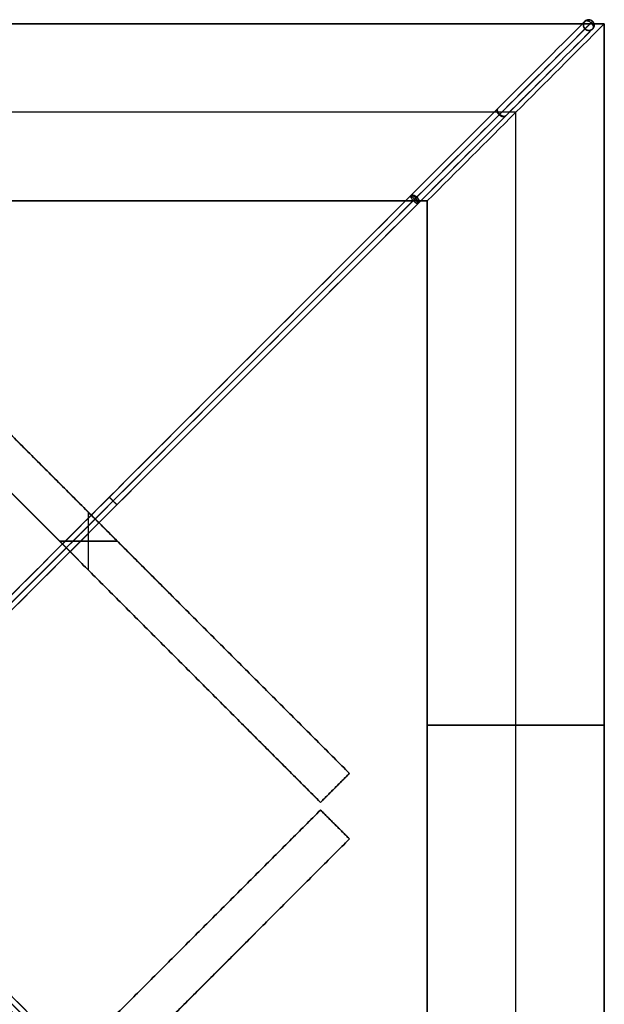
# Model space of a CAD drawing. Header units: millimetres. Extents: x 50 to 340, y -163 to 128.
# Tile 3 of 3: x 233 to 340, y -52 to 128. Entities that reach past the tile are written whole.
import ezdxf

# ---------------------------------------------------------------- set-up
doc = ezdxf.new("R2010")
doc.units = ezdxf.units.MM
for name, color, linetype, true_color in [('Base', 18, 'Continuous', 0x000000), ('Diffusore', 18, 'Continuous', 0x000000), ('Struttura diffusore', 18, 'Continuous', 0x000000)]:
    doc.layers.add(name, color=color, linetype=linetype, true_color=true_color)

msp = doc.modelspace()

# ---------------------------------------------------------------- linework, layer by layer
at = {"layer": 'Base'}
for p, q in [((202.67, 80.43, 44), (293.18, -10.08, 44)), ((287.87, -15.39, 44), (197.37, 75.12, 44)), ((245.27, 27.22, 109), (245.27, 37.82, 109)), ((245.27, 27.22, -21), (245.27, 37.82, -21)), ((247.92, 35.17, 109), (247.92, 35.17, -21)), ((239.97, 32.52, 109), (250.57, 32.52, 109)), ((250.57, 32.52, -21), (239.97, 32.52, -21)), ((242.62, 29.87, 109), (242.62, 29.87, -21)), ((293.18, -10.08, 44), (287.87, -15.39, 44)), ((290.53, -12.74, 109), (290.53, -12.74, -21)), ((287.87, -16.8, 44), (197.37, -107.31, 44)), ((287.87, -16.8, 44), (293.18, -22.1, 44)), ((290.53, -19.45, 109), (290.53, -19.45, -21)), ((202.67, -112.61, 44), (293.18, -22.1, 44))]:
    msp.add_line(p, q, dxfattribs=at)
for points in [[(202.67, 80.43, 109), (247.92, 35.17, 109), (293.18, -10.08, 109)], [(293.18, -10.08, -21), (247.92, 35.17, -21), (202.67, 80.43, -21)], [(287.87, -15.39, 109), (242.62, 29.87, 109), (197.37, 75.12, 109)], [(197.37, 75.12, -21), (242.62, 29.87, -21), (287.87, -15.39, -21)], [(293.18, -10.08, 109), (290.53, -12.74, 109), (287.87, -15.39, 109)], [(287.87, -15.39, -21), (290.53, -12.74, -21), (293.18, -10.08, -21)], [(293.18, -10.08, -21), (293.18, -10.08, 44), (293.18, -10.08, 109)], [(287.87, -15.39, 109), (287.87, -15.39, 44), (287.87, -15.39, -21)], [(197.37, -107.31, 109), (242.62, -62.06, 109), (287.87, -16.8, 109)], [(287.87, -16.8, -21), (242.62, -62.06, -21), (197.37, -107.31, -21)], [(287.87, -16.8, -21), (287.87, -16.8, 44), (287.87, -16.8, 109)], [(287.87, -16.8, 109), (290.53, -19.45, 109), (293.18, -22.1, 109)], [(293.18, -22.1, -21), (290.53, -19.45, -21), (287.87, -16.8, -21)], [(293.18, -22.1, 109), (247.92, -67.36, 109), (202.67, -112.61, 109)], [(202.67, -112.61, -21), (247.92, -67.36, -21), (293.18, -22.1, -21)], [(293.18, -22.1, -21), (293.18, -22.1, 44), (293.18, -22.1, 109)]]:
    msp.add_open_spline(points, degree=2, dxfattribs=at)
at = {"layer": 'Diffusore'}
for p, q in [((339.97, 127.5, 235), (49.97, 127.5, 235)), ((339.97, -162.5, 235), (339.97, 127.5, 235)), ((323.72, 111.25, 362.5), (66.22, 111.25, 362.5)), ((323.72, 111.25, 107.5), (66.22, 111.25, 107.5)), ((323.72, -146.25, 362.5), (323.72, 111.25, 362.5)), ((323.72, -146.25, 107.5), (323.72, 111.25, 107.5)), ((307.47, -1.25, 380), (339.97, -1.25, 345)), ((339.97, -1.25, 125), (307.47, -1.25, 90)), ((339.97, -17.5, 345), (339.97, -17.5, 125))]:
    msp.add_line(p, q, dxfattribs=at)
for points, knots in [([(49.97, 127.5, 345), (71.64, 127.5, 345), (93.3, 127.5, 345), (114.97, 127.5, 345), (190, 127.5, 345), (265.04, 127.5, 345), (339.97, 127.5, 345)], [0, 0, 0, 0, 65, 65, 65, 290, 290, 290, 290]), ([(49.97, 127.5, 125), (71.64, 127.5, 125), (93.3, 127.5, 125), (114.97, 127.5, 125), (190, 127.5, 125), (265.04, 127.5, 125), (339.97, 127.5, 125)], [-145.041081, -145.041081, -145.041081, -145.041081, -80.041081, -80.041081, -80.041081, 144.958919, 144.958919, 144.958919, 144.958919]), ([(339.97, 127.5, 345), (339.97, 105.83, 345), (339.97, 84.17, 345), (339.97, 62.5, 345), (339.97, -12.53, 345), (339.97, -87.57, 345), (339.97, -162.5, 345)], [0, 0, 0, 0, 65, 65, 65, 290, 290, 290, 290]), ([(339.97, 127.5, 125), (339.97, 105.83, 125), (339.97, 84.17, 125), (339.97, 62.5, 125), (339.97, -12.53, 125), (339.97, -87.57, 125), (339.97, -162.5, 125)], [-145.041081, -145.041081, -145.041081, -145.041081, -80.041081, -80.041081, -80.041081, 144.958919, 144.958919, 144.958919, 144.958919])]:
    msp.add_open_spline(points, degree=3, knots=knots, dxfattribs=at)
for points, degree in [([(307.47, 95, 380), (318.3, 105.83, 368.33), (329.14, 116.67, 356.67), (339.97, 127.5, 345)], 3), ([(339.97, 127.5, 125), (329.14, 116.67, 113.33), (318.3, 105.83, 101.67), (307.47, 95, 90)], 3), ([(339.97, 127.5, 345), (339.97, 127.5, 235), (339.97, 127.5, 125)], 2), ([(307.47, 95, 380), (232.54, 95, 380), (157.5, 95, 380), (82.47, 95, 380)], 3), ([(82.47, 95, 90), (157.5, 95, 90), (232.54, 95, 90), (307.47, 95, 90)], 3), ([(307.47, -130, 380), (307.47, -55.07, 380), (307.47, 19.97, 380), (307.47, 95, 380)], 3), ([(307.47, 95, 90), (307.47, 19.97, 90), (307.47, -55.07, 90), (307.47, -130, 90)], 3)]:
    msp.add_open_spline(points, degree=degree, dxfattribs=at)
at = {"layer": 'Struttura diffusore'}
for points in [[(304.44, 95.97, 378.83), (315, 106.54, 367.36), (325.72, 117.25, 355.74), (336.42, 127.96, 344.12)], [(336.42, 127.96, 125.98), (325.86, 117.39, 114.51), (315.14, 106.68, 102.89), (304.44, 95.97, 91.27)], [(304.9, 95.04, 377.83), (315.32, 105.45, 366.53), (325.88, 116.01, 355.08), (336.43, 126.56, 343.63)], [(336.43, 126.56, 126.47), (326.01, 116.15, 115.17), (315.46, 105.59, 103.71), (304.9, 95.04, 92.26)], [(337.83, 126.56, 344.12), (327.12, 115.85, 355.74), (316.41, 105.14, 367.36), (305.84, 94.57, 378.83)], [(305.84, 94.57, 91.27), (316.55, 105.28, 102.89), (327.26, 115.99, 114.51), (337.83, 126.56, 125.98)], [(336.42, 127.96, 344.12), (336.42, 127.96, 271.56), (336.42, 127.96, 198.84), (336.42, 127.96, 125.98)], [(336.43, 126.56, 343.63), (336.43, 126.56, 271.4), (336.43, 126.56, 199), (336.43, 126.56, 126.47)], [(337.83, 126.56, 125.98), (337.83, 126.56, 198.84), (337.83, 126.56, 271.56), (337.83, 126.56, 344.12)], [(304.44, 95.97, 91.27), (230.69, 22.23, 91.27), (156.84, -51.63, 91.27), (83, -125.47, 91.27)], [(305.68, -125.47, 91.27), (231.83, -51.63, 91.27), (157.98, 22.23, 91.27), (84.23, 95.97, 91.27)], [(193.72, -14.75, 378.83), (230.37, 21.91, 378.83), (267.81, 59.34, 378.83), (304.44, 95.97, 378.83)], [(82.83, 94.57, 91.27), (156.58, 20.83, 91.27), (230.43, -53.03, 91.27), (304.27, -126.87, 91.27)], [(83.77, 95.04, 92.26), (157.36, 21.45, 92.26), (231.06, -52.25, 92.26), (304.74, -125.94, 92.26)], [(304.9, 95.04, 92.26), (231.32, 21.45, 92.26), (157.62, -52.25, 92.26), (83.93, -125.94, 92.26)], [(84.4, -126.87, 91.27), (158.24, -53.03, 91.27), (232.09, 20.83, 91.27), (305.84, 94.57, 91.27)], [(194.42, -15.45, 377.83), (230.99, 21.13, 377.83), (268.35, 58.48, 377.83), (304.9, 95.04, 377.83)], [(305.84, 94.57, 378.83), (269.21, 57.94, 378.83), (231.77, 20.5, 378.83), (195.12, -16.15, 378.83)], [(304.27, -126.87, 378.83), (267.62, -90.22, 378.83), (230.18, -52.78, 378.83), (193.55, -16.15, 378.83)], [(304.74, -125.94, 377.83), (268.16, -89.36, 377.83), (230.81, -52, 377.83), (194.25, -15.45, 377.83)], [(194.95, -14.75, 378.83), (231.58, -51.38, 378.83), (269.02, -88.82, 378.83), (305.68, -125.47, 378.83)]]:
    msp.add_open_spline(points, degree=3, dxfattribs=at)
for points, knots in [([(305.37, 95.51, 379.82), (305.44, 95.57, 379.75), (305.5, 95.63, 379.68), (305.56, 95.69, 379.62), (316.13, 106.26, 368.15), (326.84, 116.97, 356.53), (337.55, 127.68, 344.91), (337.64, 127.77, 344.81), (337.73, 127.86, 344.71), (337.82, 127.95, 344.61)], [158.758562, 158.758562, 158.758562, 158.758562, 159.099026, 159.099026, 159.099026, 216.870126, 216.870126, 216.870126, 217.363476, 217.363476, 217.363476, 217.363476]), ([(337.82, 127.95, 125.49), (337.73, 127.86, 125.39), (337.64, 127.77, 125.29), (337.55, 127.68, 125.19), (326.98, 117.11, 113.72), (316.27, 106.4, 102.1), (305.56, 95.69, 90.48), (305.5, 95.63, 90.42), (305.44, 95.57, 90.35), (305.37, 95.51, 90.28)], [436.3702, 436.3702, 436.3702, 436.3702, 436.870126, 436.870126, 436.870126, 494.641226, 494.641226, 494.641226, 494.977212, 494.977212, 494.977212, 494.977212]), ([(336.42, 127.96, 344.12), (336.34, 127.88, 344.07), (336.27, 127.78, 344.01), (336.17, 127.55, 343.89), (336.14, 127.42, 343.83), (336.13, 127.01, 343.68), (336.24, 126.75, 343.63), (336.43, 126.56, 343.63)], [0, 0, 0, 0, 0.409384, 0.409384, 0.81834, 0.81834, 1.674227, 1.674227, 1.674227, 1.674227]), ([(336.42, 127.96, 125.98), (336.25, 127.79, 126.1), (336.14, 127.55, 126.22), (336.13, 127.03, 126.41), (336.23, 126.76, 126.47), (336.43, 126.56, 126.47)], [0, 0, 0, 0, 0.840959, 0.840959, 1.687252, 1.687252, 1.687252, 1.687252]), ([(337.82, 127.95, 344.61), (337.62, 128.15, 344.61), (337.35, 128.25, 344.55), (336.83, 128.24, 344.37), (336.6, 128.13, 344.24), (336.42, 127.96, 344.12)], [0, 0, 0, 0, 0.845984, 0.845984, 1.687244, 1.687244, 1.687244, 1.687244]), ([(337.82, 127.95, 125.49), (337.62, 128.15, 125.49), (337.35, 128.25, 125.54), (336.83, 128.24, 125.73), (336.6, 128.13, 125.85), (336.42, 127.96, 125.98)], [0, 0, 0, 0, 0.846143, 0.846143, 1.68725, 1.68725, 1.68725, 1.68725]), ([(336.43, 126.56, 343.63), (336.63, 126.36, 343.63), (336.89, 126.26, 343.69), (337.42, 126.28, 343.88), (337.65, 126.38, 344), (337.83, 126.56, 344.12)], [0, 0, 0, 0, 0.845984, 0.845984, 1.687244, 1.687244, 1.687244, 1.687244]), ([(336.43, 126.56, 126.47), (336.61, 126.38, 126.47), (336.87, 126.26, 126.42), (337.29, 126.27, 126.27), (337.42, 126.31, 126.21), (337.65, 126.41, 126.09), (337.75, 126.48, 126.03), (337.83, 126.56, 125.98)], [0, 0, 0, 0, 0.85562, 0.85562, 1.264699, 1.264699, 1.674217, 1.674217, 1.674217, 1.674217]), ([(337.83, 126.56, 344.12), (338, 126.73, 344.24), (338.11, 126.97, 344.37), (338.12, 127.49, 344.55), (338.02, 127.75, 344.61), (337.82, 127.95, 344.61)], [0, 0, 0, 0, 0.840938, 0.840938, 1.687251, 1.687251, 1.687251, 1.687251]), ([(337.83, 126.56, 125.98), (338, 126.73, 125.85), (338.11, 126.97, 125.73), (338.12, 127.49, 125.55), (338.02, 127.75, 125.49), (337.82, 127.95, 125.49)], [0, 0, 0, 0, 0.840959, 0.840959, 1.687252, 1.687252, 1.687252, 1.687252]), ([(337.82, 127.95, 344.61), (337.82, 127.95, 344.45), (337.82, 127.95, 344.29), (337.82, 127.95, 344.12), (337.82, 127.95, 271.56), (337.82, 127.95, 198.84), (337.82, 127.95, 125.98), (337.82, 127.95, 125.81), (337.82, 127.95, 125.65), (337.82, 127.95, 125.49)], [216.373637, 216.373637, 216.373637, 216.373637, 216.870126, 216.870126, 216.870126, 436.870126, 436.870126, 436.870126, 437.364582, 437.364582, 437.364582, 437.364582]), ([(83.3, 95.51, 90.28), (83.38, 95.43, 90.28), (83.45, 95.35, 90.28), (83.53, 95.27, 90.28), (157.28, 21.53, 90.28), (231.13, -52.33, 90.28), (304.97, -126.17, 90.28), (305.05, -126.25, 90.28), (305.13, -126.33, 90.28), (305.21, -126.4, 90.28)], [494.303505, 494.303505, 494.303505, 494.303505, 494.641226, 494.641226, 494.641226, 812.839277, 812.839277, 812.839277, 813.176559, 813.176559, 813.176559, 813.176559]), ([(305.37, 95.51, 90.28), (305.3, 95.43, 90.28), (305.22, 95.35, 90.28), (305.14, 95.27, 90.28), (231.39, 21.53, 90.28), (157.54, -52.33, 90.28), (83.7, -126.17, 90.28), (83.62, -126.25, 90.28), (83.54, -126.33, 90.28), (83.46, -126.4, 90.28)], [494.303505, 494.303505, 494.303505, 494.303505, 494.641226, 494.641226, 494.641226, 812.839277, 812.839277, 812.839277, 813.176559, 813.176559, 813.176559, 813.176559]), ([(194.42, -15.45, 379.82), (231.07, 21.2, 379.82), (268.51, 58.64, 379.82), (305.14, 95.27, 379.82), (305.22, 95.35, 379.82), (305.3, 95.43, 379.82), (305.37, 95.51, 379.82)], [0, 0, 0, 0, 159.099026, 159.099026, 159.099026, 159.438986, 159.438986, 159.438986, 159.438986]), ([(304.44, 95.97, 378.83), (304.38, 95.91, 378.57), (304.39, 95.78, 378.32), (304.56, 95.44, 377.95), (304.71, 95.23, 377.83), (304.9, 95.04, 377.83)], [0, 0, 0, 0, 0.8197, 0.8197, 1.642062, 1.642062, 1.642062, 1.642062]), ([(304.44, 95.97, 91.27), (304.38, 95.91, 91.53), (304.39, 95.78, 91.78), (304.56, 95.44, 92.15), (304.71, 95.23, 92.26), (304.9, 95.04, 92.26)], [-1.642094, -1.642094, -1.642094, -1.642094, -0.821883, -0.821883, 0, 0, 0, 0]), ([(305.37, 95.51, 379.82), (305.18, 95.7, 379.82), (304.97, 95.85, 379.71), (304.63, 96.02, 379.33), (304.5, 96.03, 379.08), (304.44, 95.97, 378.83)], [0, 0, 0, 0, 0.822287, 0.822287, 1.642063, 1.642063, 1.642063, 1.642063]), ([(305.37, 95.51, 90.28), (305.18, 95.7, 90.28), (304.97, 95.85, 90.39), (304.63, 96.02, 90.77), (304.5, 96.03, 91.02), (304.44, 95.97, 91.27)], [-1.642091, -1.642091, -1.642091, -1.642091, -0.820371, -0.820371, 0, 0, 0, 0]), ([(304.9, 95.04, 377.83), (305, 94.95, 377.83), (305.09, 94.86, 377.86), (305.29, 94.71, 377.96), (305.39, 94.65, 378.04), (305.65, 94.52, 378.32), (305.78, 94.51, 378.57), (305.84, 94.57, 378.83)], [0, 0, 0, 0, 0.381313, 0.381313, 0.806644, 0.806644, 1.624418, 1.624418, 1.624418, 1.624418]), ([(304.9, 95.04, 92.26), (305.08, 94.86, 92.26), (305.29, 94.7, 92.17), (305.57, 94.56, 91.87), (305.65, 94.54, 91.75), (305.77, 94.53, 91.51), (305.81, 94.54, 91.39), (305.84, 94.57, 91.27)], [0, 0, 0, 0, 0.830468, 0.830468, 1.229135, 1.229135, 1.628249, 1.628249, 1.628249, 1.628249]), ([(305.84, 94.57, 378.83), (305.9, 94.63, 379.08), (305.89, 94.76, 379.33), (305.72, 95.11, 379.71), (305.57, 95.31, 379.82), (305.37, 95.51, 379.82)], [0, 0, 0, 0, 0.819699, 0.819699, 1.642062, 1.642062, 1.642062, 1.642062]), ([(305.84, 94.57, 91.27), (305.9, 94.63, 91.02), (305.89, 94.76, 90.77), (305.72, 95.11, 90.39), (305.57, 95.31, 90.28), (305.37, 95.51, 90.28)], [-1.642094, -1.642094, -1.642094, -1.642094, -0.821883, -0.821883, 0, 0, 0, 0]), ([(305.21, -126.4, 379.82), (305.13, -126.33, 379.82), (305.05, -126.25, 379.82), (304.97, -126.17, 379.82), (268.32, -89.52, 379.82), (230.88, -52.08, 379.82), (194.25, -15.45, 379.82)], [1148.041738, 1148.041738, 1148.041738, 1148.041738, 1148.381477, 1148.381477, 1148.381477, 1307.480503, 1307.480503, 1307.480503, 1307.480503])]:
    msp.add_open_spline(points, degree=3, knots=knots, dxfattribs=at)
for points, knots in [([(337.83, 126.56, 235.16), (337.13, 125.86, 235.16), (336.43, 126.56, 235.16), (335.73, 127.26, 235.16), (336.42, 127.96, 235.16)], [3.141593, 3.141593, 3.141593, 4.712389, 4.712389, 6.283185, 6.283185, 6.283185]), ([(336.42, 127.96, 344.12), (337.12, 128.66, 344.12), (337.82, 127.95, 344.12), (338.52, 127.25, 344.12), (337.83, 126.56, 344.12)], [0, 0, 0, 1.570796, 1.570796, 3.141593, 3.141593, 3.141593]), ([(336.42, 127.96, 125.98), (337.12, 128.66, 125.98), (337.82, 127.95, 125.98), (338.52, 127.25, 125.98), (337.83, 126.56, 125.98)], [0, 0, 0, 1.570796, 1.570796, 3.141593, 3.141593, 3.141593])]:
    msp.add_rational_spline(points, [1, 0.707106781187, 1, 0.707106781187, 1], degree=2, knots=knots, dxfattribs=at)
at = {"layer": 'Struttura diffusore', "extrusion": (-0.564102, -0.564102, 0.602973)}
for points, knots in [([(336.42, 127.96, 344.12), (336.85, 128.38, 344.91), (337.55, 127.68, 344.91), (338.25, 126.98, 344.91), (337.83, 126.56, 344.12)], [0, 0, 0, 1.570796, 1.570796, 3.141593, 3.141593, 3.141593]), ([(321.78, 110.51, 361.53), (321.36, 110.09, 360.74), (320.66, 110.79, 360.74), (319.96, 111.49, 360.74), (320.38, 111.91, 361.53)], [3.141593, 3.141593, 3.141593, 4.712389, 4.712389, 6.283185, 6.283185, 6.283185]), ([(304.44, 95.97, 378.83), (304.86, 96.39, 379.62), (305.56, 95.69, 379.62), (306.26, 94.99, 379.62), (305.84, 94.57, 378.83)], [0, 0, 0, 1.570796, 1.570796, 3.141593, 3.141593, 3.141593])]:
    msp.add_rational_spline(points, [1, 0.707106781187, 1, 0.707106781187, 1], degree=2, knots=knots, dxfattribs=at)
at = {"layer": 'Struttura diffusore', "extrusion": (-0.564102, -0.564102, -0.602973)}
msp.add_rational_spline([(336.42, 127.96, 125.98), (336.85, 128.38, 125.19), (337.55, 127.68, 125.19), (338.25, 126.98, 125.19), (337.83, 126.56, 125.98)], [1, 0.707106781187, 1, 0.707106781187, 1], degree=2, knots=[0, 0, 0, 1.570796, 1.570796, 3.141593, 3.141593, 3.141593], dxfattribs=at)
at = {"layer": 'Struttura diffusore', "extrusion": (0.564102, 0.564102, 0.602973)}
for points, knots in [([(321.89, 110.62, 108.68), (321.46, 110.2, 109.47), (320.76, 110.9, 109.47), (320.06, 111.6, 109.47), (320.48, 112.02, 108.68)], [3.141593, 3.141593, 3.141593, 4.712389, 4.712389, 6.283185, 6.283185, 6.283185]), ([(304.44, 95.97, 91.27), (304.86, 96.39, 90.48), (305.56, 95.69, 90.48), (306.26, 94.99, 90.48), (305.84, 94.57, 91.27)], [0, 0, 0, 1.570796, 1.570796, 3.141593, 3.141593, 3.141593])]:
    msp.add_rational_spline(points, [1, 0.707106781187, 1, 0.707106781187, 1], degree=2, knots=knots, dxfattribs=at)
at = {"layer": 'Struttura diffusore', "extrusion": (0.707107, 0.707107, 9.11256e-14)}
msp.add_rational_spline([(304.44, 95.97, 378.83), (304.44, 95.97, 379.82), (305.14, 95.27, 379.82), (305.84, 94.57, 379.82), (305.84, 94.57, 378.83)], [1, 0.707106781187, 1, 0.707106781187, 1], degree=2, knots=[0, 0, 0, 1.570796, 1.570796, 3.141593, 3.141593, 3.141593], dxfattribs=at)
at = {"layer": 'Struttura diffusore', "extrusion": (-0.707107, -0.707107, -1.01288e-13)}
msp.add_rational_spline([(304.44, 95.97, 91.27), (304.44, 95.97, 90.28), (305.14, 95.27, 90.28), (305.84, 94.57, 90.28), (305.84, 94.57, 91.27)], [1, 0.707106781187, 1, 0.707106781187, 1], degree=2, knots=[0, 0, 0, 1.570796, 1.570796, 3.141593, 3.141593, 3.141593], dxfattribs=at)
at = {"layer": 'Struttura diffusore', "extrusion": (-0.707107, -0.707107, 1.97614e-13)}
msp.add_rational_spline([(250.49, 39.22, 378.83), (250.49, 39.22, 377.83), (249.79, 39.92, 377.83), (249.09, 40.62, 377.83), (249.09, 40.62, 378.83)], [1, 0.707106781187, 1, 0.707106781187, 1], degree=2, knots=[3.141593, 3.141593, 3.141593, 4.712389, 4.712389, 6.283185, 6.283185, 6.283185], dxfattribs=at)

doc.saveas('drawing.dxf')
